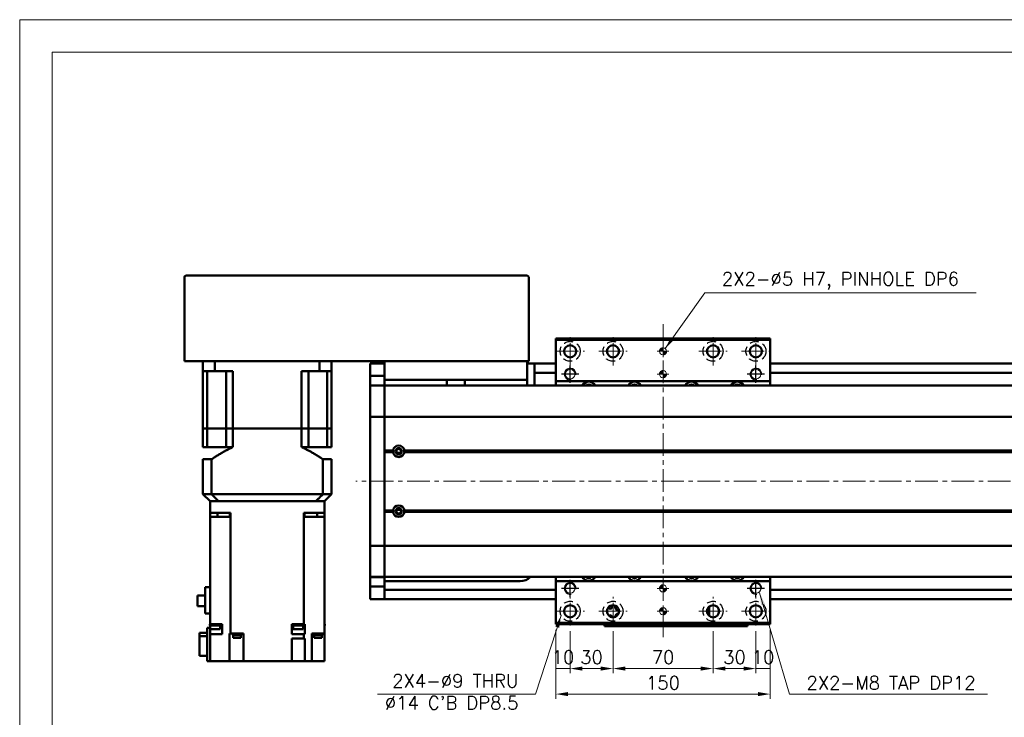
# Model space of a CAD drawing. Header units: millimetres. Extents: x 46891 to 50463, y 6223 to 9884.
# Tile 3 of 5: x 48547 to 49236, y 9396 to 9884. Entities that reach past the tile are written whole.
import ezdxf

# ---------------------------------------------------------------- set-up
doc = ezdxf.new("R2010")
doc.units = ezdxf.units.MM
doc.header["$LTSCALE"] = 0.5
doc.linetypes.add('CENTER', pattern=[50.8, 31.75, -6.35, 6.35, -6.35])
doc.linetypes.add('HIDDENX2', pattern=[19.05, 12.7, -6.35])
doc.layers.get('0').update_dxf_attribs({"lineweight": 20})
doc.layers.add('1', color=1, linetype='CENTER', lineweight=13)
doc.layers.add('외형선(ISO)', color=7, linetype='Continuous', lineweight=50)
for name, color, linetype in [('2', 2, 'HIDDENX2'), ('C', 1, 'CENTER'), ('DIM', 4, 'Continuous')]:
    doc.layers.add(name, color=color, linetype=linetype)
doc.styles.add('DSR TEXT', font='romans.shx', dxfattribs={"bigfont": 'whgtxt.shx'})
doc.styles.get("Standard").update_dxf_attribs({"font": 'romans.shx', "bigfont": 'whgtxt.shx'})
doc.dimstyles.new('DSR', dxfattribs={"dimscale": 2, "dimtxt": 3, "dimasz": 3, "dimexe": 0.5, "dimexo": 0.5, "dimgap": 0.5, "dimtad": 1, "dimdsep": 46, "dimtxsty": 'Standard', "dimcen": 2.5, "dimclrd": 4, "dimclre": 4, "dimclrt": 2, "dimadec": 0, "dimazin": 2, "dimtfac": 1, "dimtmove": 0, "dimatfit": 3, "dimfxl": 0, "dimlwd": -1, "dimlwe": -1, "dimarcsym": 0})

# ---------------------------------------------------------------- blocks, each defined once
blk = doc.blocks.new('A$C1C1952E1')
at = {"color": 1}
blk.add_lwpolyline([(0, 0), (420, 0), (420, 297), (0, 297)], close=True, dxfattribs=at)
at = {"color": 3}
blk.add_lwpolyline([(5, 5), (415, 5), (415, 292), (5, 292)], close=True, dxfattribs=at)
blk = doc.blocks.new('A$C33E56CC6')
h = blk.add_hatch()
h.set_pattern_fill('ANSI31', color=256, style=0)
h.set_pattern_definition([(45, (-7065.45672, -6508.5399), (-0.0883883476, 0.0883883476), [])])
h.paths.add_polyline_path([(4, 6.5, 0.414214), (1.5, 4), (4, 4)])
h.paths.add_polyline_path([(6.5, 4), (4, 4), (4, 1.5, 0.414214)])
blk.add_circle((4, 4), 2.5)
at = {"layer": '1'}
for p, q in [((4, 0), (4, 8)), ((0, 4), (8, 4))]:
    blk.add_line(p, q, dxfattribs=at)
blk = doc.blocks.new('tap8')
blk.add_circle((0, 0), 3.4)
at = {"layer": 'C', "color": 1, "linetype": 'CENTER'}
for p, q in [((-6.05, 0), (6.05, 0)), ((0, -6.05), (0, 6.05))]:
    blk.add_line(p, q, dxfattribs=at)
at = {"layer": 'DIM', "color": 3}
blk.add_arc((0, 0), 4, 263.84551, 189.43144, dxfattribs=at)
blk = doc.blocks.new('*D134')
at = {"color": 1, "linetype": 'ByBlock'}
for p, q in [((48921.92, 9457.08), (48921.92, 9426.62)), ((48931.92, 9456.08), (48931.92, 9426.62)), ((48931.92, 9429.92), (48921.92, 9429.92))]:
    blk.add_line(p, q, dxfattribs=at)
at = {"layer": 'Defpoints', "color": 0}
for p in [(48921.92, 9461.04), (48931.92, 9460.04), (48921.92, 9429.92)]:
    blk.add_point(p, dxfattribs=at)
at = {"color": 3, "insert": (48926.92, 9437.84), "char_height": 9.24, "attachment_point": 5, "style": 'DSR TEXT'}
blk.add_mtext('10', dxfattribs=at)
blk = doc.blocks.new('*D135')
at = {"color": 1, "linetype": 'ByBlock'}
for p, q in [((48931.92, 9456.08), (48931.92, 9426.62)), ((48961.92, 9456.08), (48961.92, 9426.62)), ((48940.5, 9429.92), (48953.34, 9429.92))]:
    blk.add_line(p, q, dxfattribs=at)
at = {"color": 1}
for points in [[(48940.5, 9431.35), (48940.5, 9428.49), (48931.92, 9429.92)], [(48953.34, 9431.35), (48953.34, 9428.49), (48961.92, 9429.92)]]:
    blk.add_solid(points, dxfattribs=at)
at = {"layer": 'Defpoints', "color": 0}
for p in [(48931.92, 9460.04), (48961.92, 9460.04), (48961.92, 9429.92)]:
    blk.add_point(p, dxfattribs=at)
at = {"color": 3, "insert": (48946.92, 9437.84), "char_height": 9.24, "attachment_point": 5, "style": 'DSR TEXT'}
blk.add_mtext('30', dxfattribs=at)
blk = doc.blocks.new('*D136')
at = {"color": 1, "linetype": 'ByBlock'}
for p, q in [((48961.92, 9456.08), (48961.92, 9426.62)), ((49031.92, 9456.08), (49031.92, 9426.62)), ((48970.5, 9429.92), (49023.34, 9429.92))]:
    blk.add_line(p, q, dxfattribs=at)
at = {"color": 1}
for points in [[(48970.5, 9431.35), (48970.5, 9428.49), (48961.92, 9429.92)], [(49023.34, 9431.35), (49023.34, 9428.49), (49031.92, 9429.92)]]:
    blk.add_solid(points, dxfattribs=at)
at = {"layer": 'Defpoints', "color": 0}
for p in [(48961.92, 9460.04), (49031.92, 9460.04), (49031.92, 9429.92)]:
    blk.add_point(p, dxfattribs=at)
at = {"color": 3, "insert": (48996.92, 9437.84), "char_height": 9.24, "attachment_point": 5, "style": 'DSR TEXT'}
blk.add_mtext('70', dxfattribs=at)
blk = doc.blocks.new('*D137')
at = {"color": 1, "linetype": 'ByBlock'}
for p, q in [((49031.92, 9456.08), (49031.92, 9426.62)), ((49061.92, 9456.08), (49061.92, 9426.62)), ((49040.5, 9429.92), (49053.34, 9429.92))]:
    blk.add_line(p, q, dxfattribs=at)
at = {"color": 1}
for points in [[(49040.5, 9431.35), (49040.5, 9428.49), (49031.92, 9429.92)], [(49053.34, 9431.35), (49053.34, 9428.49), (49061.92, 9429.92)]]:
    blk.add_solid(points, dxfattribs=at)
at = {"layer": 'Defpoints', "color": 0}
for p in [(49031.92, 9460.04), (49061.92, 9460.04), (49061.92, 9429.92)]:
    blk.add_point(p, dxfattribs=at)
at = {"color": 3, "insert": (49046.92, 9437.84), "char_height": 9.24, "attachment_point": 5, "style": 'DSR TEXT'}
blk.add_mtext('30', dxfattribs=at)
blk = doc.blocks.new('*D138')
at = {"color": 1, "linetype": 'ByBlock'}
for p, q in [((49061.92, 9456.08), (49061.92, 9426.62)), ((49071.92, 9457.08), (49071.92, 9426.62)), ((49061.92, 9429.92), (49071.92, 9429.92))]:
    blk.add_line(p, q, dxfattribs=at)
at = {"layer": 'Defpoints', "color": 0}
for p in [(49061.92, 9460.04), (49071.92, 9461.04), (49071.92, 9429.92)]:
    blk.add_point(p, dxfattribs=at)
at = {"color": 3, "insert": (49066.92, 9437.84), "char_height": 9.24, "attachment_point": 5, "style": 'DSR TEXT'}
blk.add_mtext('10', dxfattribs=at)
blk = doc.blocks.new('*D139')
at = {"color": 1, "linetype": 'ByBlock'}
for p, q in [((48921.92, 9457.08), (48921.92, 9408.75)), ((49071.92, 9457.08), (49071.92, 9408.75)), ((49063.34, 9412.05), (48930.5, 9412.05))]:
    blk.add_line(p, q, dxfattribs=at)
at = {"color": 1}
for points in [[(48930.5, 9413.49), (48930.5, 9410.62), (48921.92, 9412.05)], [(49063.34, 9413.49), (49063.34, 9410.62), (49071.92, 9412.05)]]:
    blk.add_solid(points, dxfattribs=at)
at = {"layer": 'Defpoints', "color": 0}
for p in [(48921.92, 9461.04), (49071.92, 9461.04), (48921.92, 9412.05)]:
    blk.add_point(p, dxfattribs=at)
at = {"color": 3, "insert": (48996.92, 9419.97), "char_height": 9.24, "attachment_point": 5, "style": 'DSR TEXT'}
blk.add_mtext('150', dxfattribs=at)

msp = doc.modelspace()

# ---------------------------------------------------------------- linework, layer by layer
at = {"layer": '1'}
for p, q in [((48996.91565, 9671.04223), (48996.91565, 9451.04223)), ((48931.91565, 9642.04223), (48931.91565, 9662.04223)), ((48961.91565, 9642.04223), (48961.91565, 9662.04223)), ((49031.91565, 9642.04223), (49031.91565, 9662.04223)), ((49061.91565, 9642.04223), (49061.91565, 9662.04223)), ((48921.91565, 9652.04223), (48941.91565, 9652.04223)), ((48951.91565, 9652.04223), (48971.91565, 9652.04223)), ((49021.91565, 9652.04223), (49041.91565, 9652.04223)), ((49051.91565, 9652.04223), (49071.91565, 9652.04223)), ((49671.91565, 9561.04223), (48781.91565, 9561.04223)), ((48931.91565, 9460.04223), (48931.91565, 9480.04223)), ((48961.91565, 9460.04223), (48961.91565, 9480.04223)), ((49031.91565, 9460.04223), (49031.91565, 9480.04223)), ((49061.91565, 9460.04223), (49061.91565, 9480.04223)), ((48921.91565, 9470.04223), (48941.91565, 9470.04223)), ((48951.91565, 9470.04223), (48971.91565, 9470.04223)), ((49021.91565, 9470.04223), (49041.91565, 9470.04223)), ((49051.91565, 9470.04223), (49071.91565, 9470.04223))]:
    msp.add_line(p, q, dxfattribs=at)
at = {"layer": '2'}
for centre in [(48931.91565, 9652.04223), (48961.91565, 9652.04223), (49031.91565, 9652.04223), (49061.91565, 9652.04223), (48931.91565, 9470.04223), (48961.91565, 9470.04223), (49031.91565, 9470.04223), (49061.91565, 9470.04223)]:
    msp.add_circle(centre, 7, dxfattribs=at)
at = {"layer": '외형선(ISO)'}
for p, q in [((48661.91565, 9704.04223), (48661.91565, 9645.04223)), ((48901.91565, 9705.04223), (48662.91565, 9705.04223)), ((48902.91565, 9645.04223), (48902.91565, 9704.04223)), ((48921.91565, 9660.04223), (48921.91565, 9661.04223)), ((48921.91565, 9661.04223), (49071.91565, 9661.04223)), ((49071.91565, 9661.04223), (49071.91565, 9660.04223)), ((48921.91565, 9660.04223), (49071.91565, 9660.04223)), ((48921.91565, 9631.04223), (48921.91565, 9660.04223)), ((49071.91565, 9660.04223), (49071.91565, 9631.04223)), ((48662.91565, 9645.04223), (48661.91565, 9645.04223)), ((48901.91565, 9645.04223), (48662.91565, 9645.04223)), ((48674.91565, 9645.04223), (48674.91565, 9638.04223)), ((48683.3233, 9645.04223), (48683.3233, 9638.04223)), ((48756.508, 9645.04223), (48756.508, 9638.04223)), ((48764.91565, 9645.04223), (48764.91565, 9638.04223)), ((48791.91565, 9643.54223), (48791.91565, 9640.54223)), ((48801.91565, 9643.54223), (48791.91565, 9643.54223)), ((48791.91565, 9637.60262), (48791.91565, 9640.54223)), ((48801.91565, 9645.04223), (48801.91565, 9632.04223)), ((48901.91565, 9632.04223), (48901.91565, 9645.04223)), ((48902.91565, 9645.04223), (48901.91565, 9645.04223)), ((48901.91565, 9643.54223), (48906.91565, 9643.54223)), ((48906.91565, 9640.54223), (48906.91565, 9643.54223)), ((48906.91565, 9643.54223), (48921.91565, 9643.54223)), ((48906.91565, 9640.54223), (48906.91565, 9638.04223)), ((49071.91565, 9643.54223), (49651.91565, 9643.54223)), ((48674.91565, 9638.04223), (48683.3233, 9638.04223)), ((48674.91565, 9598.04223), (48674.91565, 9638.04223)), ((48677.86343, 9638.04223), (48677.86343, 9598.04223)), ((48695.91565, 9638.04223), (48683.3233, 9638.04223)), ((48691.06065, 9638.04223), (48691.06065, 9598.04223)), ((48695.91565, 9598.04223), (48695.91565, 9638.04223)), ((48756.508, 9638.04223), (48743.91565, 9638.04223)), ((48743.91565, 9598.04223), (48743.91565, 9638.04223)), ((48748.77065, 9638.04223), (48748.77065, 9598.04223)), ((48756.508, 9638.04223), (48764.91565, 9638.04223)), ((48761.96787, 9638.04223), (48761.96787, 9598.04223)), ((48764.91565, 9598.04223), (48764.91565, 9638.04223)), ((48791.91565, 9634.80259), (48791.91565, 9637.60262)), ((48791.91565, 9628.10888), (48791.91565, 9634.80259)), ((48801.91565, 9634.80259), (48791.91565, 9634.80259)), ((48906.91565, 9637.04223), (48906.91565, 9638.04223)), ((48906.91565, 9637.04223), (48906.91565, 9633.04223)), ((48906.91565, 9637.04223), (48921.91565, 9637.04223)), ((49071.91565, 9637.04223), (49651.91565, 9637.04223)), ((48791.91565, 9628.04223), (48791.91565, 9628.10888)), ((48801.91565, 9628.10888), (48791.91565, 9628.10888)), ((48791.91565, 9628.04223), (48791.91565, 9625.34587)), ((48801.91565, 9628.04223), (48791.91565, 9628.04223)), ((48801.91565, 9629.02136), (48801.91565, 9632.04223)), ((48801.91565, 9632.04223), (48901.91565, 9632.04223)), ((48801.91565, 9629.02136), (48801.91565, 9628.10888)), ((48801.91565, 9628.10888), (48801.91565, 9628.04223)), ((48801.91565, 9625.34587), (48801.91565, 9628.04223)), ((49651.91565, 9628.04223), (48801.91565, 9628.04223)), ((48801.91565, 9628.04223), (48801.91565, 9625.34587)), ((48845.51253, 9632.04223), (48845.51253, 9628.04223)), ((48858.31877, 9628.04223), (48858.31877, 9632.04223)), ((48901.91565, 9632.04223), (48901.91565, 9628.04223)), ((48906.91565, 9633.04223), (48906.91565, 9628.04223)), ((48921.91565, 9628.04223), (48921.91565, 9631.04223)), ((48921.91565, 9631.04223), (49071.91565, 9631.04223)), ((49071.91565, 9631.04223), (49071.91565, 9628.04223)), ((48791.91565, 9625.34587), (48791.91565, 9606.73775)), ((48801.91565, 9606.73775), (48801.91565, 9625.34587)), ((48801.91565, 9625.34587), (48801.91565, 9606.73775)), ((48791.91565, 9606.26963), (48791.91565, 9606.73775)), ((48791.91565, 9606.26963), (48791.91565, 9604.26963)), ((48801.91565, 9606.26963), (48791.91565, 9606.26963)), ((48801.91565, 9606.73775), (48801.91565, 9606.26963)), ((48801.91565, 9606.26963), (48801.91565, 9606.73775)), ((48801.91565, 9604.26963), (48801.91565, 9606.26963)), ((49651.91565, 9606.26963), (48801.91565, 9606.26963)), ((48801.91565, 9606.26963), (48801.91565, 9604.26963)), ((48791.91565, 9517.81482), (48791.91565, 9604.26963)), ((48801.91565, 9604.26963), (48801.91565, 9517.81482)), ((48801.91565, 9582.54223), (48801.91565, 9604.26963)), ((48677.86343, 9598.04223), (48674.91565, 9598.04223)), ((48674.91565, 9598.04223), (48677.86343, 9598.04223)), ((48674.91565, 9598.04223), (48674.91565, 9585.04223)), ((48684.56065, 9598.04223), (48677.86343, 9598.04223)), ((48684.56065, 9598.04223), (48677.86343, 9598.04223)), ((48677.86343, 9598.04223), (48677.86343, 9585.04223)), ((48691.06065, 9598.04223), (48684.56065, 9598.04223)), ((48691.06065, 9598.04223), (48684.56065, 9598.04223)), ((48695.91565, 9598.04223), (48691.06065, 9598.04223)), ((48691.06065, 9598.04223), (48695.91565, 9598.04223)), ((48691.06065, 9598.04223), (48691.06065, 9585.04223)), ((48743.91565, 9598.04223), (48695.91565, 9598.04223)), ((48743.91565, 9598.04223), (48695.91565, 9598.04223)), ((48695.91565, 9598.04223), (48695.91565, 9585.04223)), ((48748.77065, 9598.04223), (48743.91565, 9598.04223)), ((48743.91565, 9598.04223), (48748.77065, 9598.04223)), ((48743.91565, 9598.04223), (48743.91565, 9585.04223)), ((48755.27065, 9598.04223), (48748.77065, 9598.04223)), ((48755.27065, 9598.04223), (48748.77065, 9598.04223)), ((48748.77065, 9598.04223), (48748.77065, 9585.04223)), ((48761.96787, 9598.04223), (48755.27065, 9598.04223)), ((48761.96787, 9598.04223), (48755.27065, 9598.04223)), ((48764.91565, 9598.04223), (48761.96787, 9598.04223)), ((48761.96787, 9598.04223), (48764.91565, 9598.04223)), ((48761.96787, 9598.04223), (48761.96787, 9585.04223)), ((48764.91565, 9598.04223), (48764.91565, 9585.04223)), ((48674.91565, 9585.04223), (48677.86343, 9585.04223)), ((48691.06065, 9585.04223), (48677.86343, 9585.04223)), ((48691.06065, 9585.04223), (48695.91565, 9585.04223)), ((48743.91565, 9585.04223), (48748.77065, 9585.04223)), ((48748.77065, 9585.04223), (48761.96787, 9585.04223)), ((48761.96787, 9585.04223), (48764.91565, 9585.04223)), ((48807.94702, 9582.54223), (48801.91565, 9582.54223)), ((48808.41565, 9582.04223), (48801.91565, 9582.04223)), ((48807.94702, 9581.54223), (48801.91565, 9581.54223)), ((48801.91565, 9540.54223), (48801.91565, 9581.54223)), ((48810.63986, 9581.04223), (48813.19144, 9581.04223)), ((49638.41565, 9582.04223), (48815.41565, 9582.04223)), ((49637.94702, 9582.54223), (48815.88428, 9582.54223)), ((49637.94702, 9581.54223), (48815.88428, 9581.54223)), ((48674.91565, 9576.49223), (48680.91305, 9576.49223)), ((48674.91565, 9576.49223), (48674.91565, 9552.04223)), ((48680.91305, 9576.49223), (48680.91305, 9552.04223)), ((48758.91825, 9576.49223), (48764.91565, 9576.49223)), ((48758.91825, 9576.49223), (48758.91825, 9552.04223)), ((48764.91565, 9576.49223), (48764.91565, 9552.04223)), ((48680.91305, 9552.04223), (48674.91565, 9552.04223)), ((48679.91565, 9547.04223), (48674.91565, 9552.04223)), ((48758.91825, 9552.04223), (48680.91305, 9552.04223)), ((48764.91565, 9552.04223), (48758.91825, 9552.04223)), ((48764.91565, 9552.04223), (48759.91565, 9547.04223)), ((48679.91565, 9539.04223), (48679.91565, 9547.04223)), ((48679.91565, 9547.04223), (48680.00374, 9547.04223)), ((48680.00374, 9547.04223), (48685.80862, 9547.04223)), ((48685.80862, 9547.04223), (48685.91197, 9547.04223)), ((48685.91197, 9547.04223), (48753.91933, 9547.04223)), ((48686.91565, 9547.04223), (48752.91565, 9547.04223)), ((48754.02268, 9547.04223), (48753.91933, 9547.04223)), ((48754.02268, 9547.04223), (48759.82756, 9547.04223)), ((48759.91565, 9547.04223), (48759.82756, 9547.04223)), ((48759.91565, 9547.04223), (48759.91565, 9539.04223)), ((48679.91565, 9539.04223), (48679.91565, 9536.04223)), ((48686.91565, 9539.04223), (48679.91565, 9539.04223)), ((48685.05137, 9536.04223), (48685.05137, 9539.04223)), ((48694.25808, 9539.04223), (48686.91565, 9539.04223)), ((48693.83877, 9539.04223), (48693.83877, 9536.04223)), ((48694.25808, 9539.04223), (48694.25808, 9536.04223)), ((48745.57322, 9539.04223), (48745.57322, 9536.04223)), ((48752.91565, 9539.04223), (48745.57322, 9539.04223)), ((48745.99253, 9539.04223), (48745.99253, 9536.04223)), ((48759.91565, 9539.04223), (48752.91565, 9539.04223)), ((48754.77993, 9539.04223), (48754.77993, 9536.04223)), ((48759.91565, 9539.04223), (48759.91565, 9536.04223)), ((48807.94702, 9540.54223), (48801.91565, 9540.54223)), ((48808.41565, 9540.04223), (48801.91565, 9540.04223)), ((48807.94702, 9539.54223), (48801.91565, 9539.54223)), ((48801.91565, 9517.81482), (48801.91565, 9539.54223)), ((48810.63986, 9541.04223), (48813.19144, 9541.04223)), ((49638.41565, 9540.04223), (48815.41565, 9540.04223)), ((49637.94702, 9540.54223), (48815.88428, 9540.54223)), ((49637.94702, 9539.54223), (48815.88428, 9539.54223)), ((48679.91565, 9536.04223), (48688.4718, 9536.04223)), ((48679.91565, 9461.04223), (48679.91565, 9536.04223)), ((48693.58298, 9536.04223), (48688.4718, 9536.04223)), ((48693.58298, 9536.04223), (48694.24946, 9536.04223)), ((48694.24946, 9536.04223), (48694.25808, 9536.04223)), ((48694.24946, 9536.04223), (48694.24946, 9454.54223)), ((48745.57322, 9536.04223), (48745.58184, 9536.04223)), ((48745.58184, 9536.04223), (48746.24832, 9536.04223)), ((48745.58184, 9461.04223), (48745.58184, 9536.04223)), ((48751.3595, 9536.04223), (48746.24832, 9536.04223)), ((48751.3595, 9536.04223), (48759.91565, 9536.04223)), ((48759.91565, 9536.04223), (48759.91565, 9454.54223)), ((48791.91565, 9517.81482), (48791.91565, 9515.81482)), ((48801.91565, 9515.81482), (48801.91565, 9517.81482)), ((48801.91565, 9517.81482), (48801.91565, 9515.81482)), ((48791.91565, 9515.3467), (48791.91565, 9515.81482)), ((48801.91565, 9515.81482), (48791.91565, 9515.81482)), ((48791.91565, 9515.3467), (48791.91565, 9496.73858)), ((48801.91565, 9515.81482), (48801.91565, 9515.3467)), ((49651.91565, 9515.81482), (48801.91565, 9515.81482)), ((48801.91565, 9515.3467), (48801.91565, 9515.81482)), ((48801.91565, 9496.73858), (48801.91565, 9515.3467)), ((48801.91565, 9515.3467), (48801.91565, 9496.73858)), ((48791.91565, 9496.73858), (48791.91565, 9494.04223)), ((48801.91565, 9494.04223), (48801.91565, 9496.73858)), ((48801.91565, 9496.73858), (48801.91565, 9494.04223)), ((48791.91565, 9493.97557), (48791.91565, 9494.04223)), ((48801.91565, 9494.04223), (48791.91565, 9494.04223)), ((48791.91565, 9487.28187), (48791.91565, 9493.97557)), ((48801.91565, 9493.97557), (48791.91565, 9493.97557)), ((48801.91565, 9494.04223), (48801.91565, 9493.97557)), ((49651.91565, 9494.04223), (48801.91565, 9494.04223)), ((48801.91565, 9493.97557), (48801.91565, 9487.28187)), ((48896.91565, 9491.04223), (48801.91565, 9491.04223)), ((48921.91565, 9491.04223), (48921.91565, 9494.04223)), ((48921.91565, 9462.04223), (48921.91565, 9491.04223)), ((49071.91565, 9491.04223), (48921.91565, 9491.04223)), ((49071.91565, 9494.04223), (49071.91565, 9491.04223)), ((49071.91565, 9491.04223), (49071.91565, 9462.04223)), ((48679.91565, 9486.94223), (48676.51565, 9486.94223)), ((48676.51565, 9486.94223), (48676.51565, 9468.39223)), ((48791.91565, 9484.48183), (48791.91565, 9487.28187)), ((48801.91565, 9487.28187), (48791.91565, 9487.28187)), ((48791.91565, 9481.54223), (48791.91565, 9484.48183)), ((48801.91565, 9487.28187), (48801.91565, 9484.48183)), ((48801.91565, 9485.04223), (48921.91565, 9485.04223)), ((48801.91565, 9484.48183), (48801.91565, 9481.54223)), ((48801.91565, 9481.54223), (48801.91565, 9484.04223)), ((49071.91565, 9485.04223), (49651.91565, 9485.04223)), ((48671.11565, 9481.16723), (48676.51565, 9481.16723)), ((48671.11565, 9481.16723), (48671.11565, 9473.71723)), ((48791.91565, 9481.54223), (48791.91565, 9478.54223)), ((48801.91565, 9478.54223), (48791.91565, 9478.54223)), ((48801.91565, 9481.54223), (48801.91565, 9478.54223)), ((48801.91565, 9478.54223), (48801.91565, 9481.54223)), ((48801.91565, 9478.54223), (48921.91565, 9478.54223)), ((49071.91565, 9478.54223), (49651.91565, 9478.54223)), ((48676.51565, 9473.71723), (48671.11565, 9473.71723)), ((48679.91565, 9468.39223), (48676.51565, 9468.39223)), ((49027.81565, 9471.16138), (49027.81565, 9468.92307)), ((49029.11565, 9472.34224), (49028.3418, 9472.34224)), ((49029.11565, 9472.34224), (49029.11565, 9473.23949)), ((49029.11565, 9466.84496), (49029.11565, 9472.34224)), ((48921.91565, 9461.04223), (48921.91565, 9462.04223)), ((49071.91565, 9462.04223), (48921.91565, 9462.04223)), ((49071.91565, 9462.04223), (49071.91565, 9461.04223)), ((48672.41565, 9454.94781), (48677.91565, 9454.94781)), ((48672.41565, 9454.94781), (48672.41565, 9452.63229)), ((48679.91565, 9458.54223), (48677.91565, 9458.54223)), ((48677.91565, 9458.54223), (48677.91565, 9435.04223)), ((48679.69575, 9461.04223), (48679.91565, 9461.04223)), ((48679.69575, 9461.04223), (48679.69575, 9460.04223)), ((48687.29575, 9460.04223), (48679.69575, 9460.04223)), ((48688.35471, 9461.04223), (48679.91565, 9461.04223)), ((48679.91565, 9459.04223), (48679.91565, 9460.04223)), ((48679.91565, 9458.54223), (48679.91565, 9459.04223)), ((48679.91565, 9459.04223), (48679.99575, 9459.04223)), ((48679.91565, 9458.54223), (48679.91565, 9454.04223)), ((48679.99575, 9460.04223), (48679.99575, 9457.44223)), ((48686.99575, 9457.44223), (48679.99575, 9457.44223)), ((48686.99575, 9460.04223), (48686.99575, 9457.44223)), ((48688.31565, 9459.04223), (48686.99575, 9459.04223)), ((48687.29575, 9461.04223), (48687.29575, 9460.04223)), ((48688.31565, 9459.04223), (48688.35471, 9459.04223)), ((48688.31565, 9459.04223), (48688.31565, 9454.04223)), ((48688.35471, 9459.04223), (48688.35471, 9461.04223)), ((48693.54854, 9454.54223), (48693.54854, 9435.04223)), ((48693.54854, 9454.54223), (48693.58298, 9454.54223)), ((48694.24946, 9454.54223), (48693.58298, 9454.54223)), ((48694.24946, 9454.54223), (48703.21565, 9454.54223)), ((48695.71708, 9454.04223), (48695.71708, 9454.54223)), ((48701.71708, 9454.04223), (48701.71708, 9454.54223)), ((48703.21565, 9454.54223), (48703.21565, 9435.04223)), ((48737.11422, 9459.04223), (48737.11422, 9461.04223)), ((48740.35234, 9461.04223), (48737.11422, 9461.04223)), ((48737.11422, 9459.04223), (48737.11565, 9459.04223)), ((48737.11565, 9459.04223), (48737.11565, 9454.04223)), ((48738.12627, 9459.04223), (48737.11565, 9459.04223)), ((48737.82627, 9461.04223), (48737.82627, 9460.04223)), ((48745.42627, 9460.04223), (48737.82627, 9460.04223)), ((48738.12627, 9460.04223), (48738.12627, 9457.44223)), ((48745.12627, 9457.44223), (48738.12627, 9457.44223)), ((48740.35234, 9461.04223), (48742.90019, 9461.04223)), ((48745.58184, 9461.04223), (48742.90019, 9461.04223)), ((48745.12627, 9460.04223), (48745.12627, 9457.44223)), ((48745.12627, 9459.04223), (48746.23759, 9459.04223)), ((48745.42627, 9461.04223), (48745.42627, 9460.04223)), ((48746.24028, 9461.04223), (48745.58184, 9461.04223)), ((48746.23759, 9459.04223), (48746.24028, 9459.04223)), ((48746.23759, 9459.04223), (48746.23759, 9454.04223)), ((48746.24028, 9459.04223), (48746.24028, 9461.04223)), ((48751.01565, 9454.54223), (48751.01565, 9435.04223)), ((48751.01565, 9454.54223), (48751.3595, 9454.54223)), ((48759.91565, 9454.54223), (48751.3595, 9454.54223)), ((48752.47659, 9454.04223), (48752.47659, 9454.54223)), ((48758.47659, 9454.04223), (48758.47659, 9454.54223)), ((48759.91565, 9461.04223), (48760.13555, 9461.04223)), ((48760.13555, 9460.04223), (48759.91565, 9460.04223)), ((48759.91565, 9454.54223), (48759.91565, 9435.04223)), ((48760.13555, 9461.04223), (48760.13555, 9460.04223)), ((48921.91565, 9461.04223), (49071.91565, 9461.04223)), ((48955.91565, 9461.04223), (48955.91565, 9459.54227)), ((48955.91565, 9459.54225), (48955.91565, 9459.54227)), ((48955.91565, 9459.54225), (49005.91565, 9459.54225)), ((48958.91565, 9459.54227), (49002.91565, 9459.54227)), ((49005.91565, 9461.04223), (49005.91565, 9459.54227)), ((49005.91565, 9459.54227), (49005.91565, 9461.04223)), ((49005.91565, 9459.54225), (49005.91565, 9459.54227)), ((49005.91565, 9459.54225), (49055.91565, 9459.54225)), ((49008.91565, 9459.54227), (49052.91565, 9459.54227)), ((49055.91565, 9459.54227), (49055.91565, 9461.04223)), ((48672.41565, 9452.63229), (48677.91565, 9452.63229)), ((48672.41565, 9452.63229), (48672.41565, 9438.73664)), ((48679.91565, 9454.04223), (48688.31565, 9454.04223)), ((48679.91565, 9435.04223), (48679.91565, 9454.04223)), ((48701.71708, 9454.04223), (48695.71708, 9454.04223)), ((48695.76708, 9453.34223), (48695.76708, 9454.04223)), ((48701.66708, 9453.34223), (48695.76708, 9453.34223)), ((48695.96708, 9451.34223), (48695.96708, 9453.34223)), ((48701.46708, 9451.34223), (48695.96708, 9451.34223)), ((48701.46708, 9451.34223), (48701.46708, 9453.34223)), ((48701.66708, 9453.34223), (48701.66708, 9454.04223)), ((48737.11565, 9454.04223), (48745.58184, 9454.04223)), ((48737.11565, 9435.04223), (48737.11565, 9451.04223)), ((48737.11565, 9451.04223), (48745.58184, 9451.04223)), ((48745.58184, 9454.04223), (48745.58184, 9451.04223)), ((48745.58184, 9454.04223), (48746.23759, 9454.04223)), ((48746.23759, 9451.04223), (48745.58184, 9451.04223)), ((48746.23759, 9451.04223), (48746.23759, 9435.04223)), ((48758.47659, 9454.04223), (48752.47659, 9454.04223)), ((48752.52659, 9453.34223), (48752.52659, 9454.04223)), ((48758.42659, 9453.34223), (48752.52659, 9453.34223)), ((48752.72659, 9451.34223), (48752.72659, 9453.34223)), ((48758.22659, 9451.34223), (48752.72659, 9451.34223)), ((48758.22659, 9451.34223), (48758.22659, 9453.34223)), ((48758.42659, 9453.34223), (48758.42659, 9454.04223)), ((48677.91565, 9438.73664), (48672.41565, 9438.73664)), ((48677.91565, 9435.04223), (48679.91565, 9435.04223)), ((48688.4718, 9435.04223), (48679.91565, 9435.04223)), ((48688.4718, 9435.04223), (48693.54854, 9435.04223)), ((48698.71565, 9435.04223), (48693.54854, 9435.04223)), ((48698.71565, 9435.04223), (48703.21565, 9435.04223)), ((48737.11565, 9435.04223), (48703.21565, 9435.04223)), ((48737.11565, 9435.04223), (48741.11565, 9435.04223)), ((48746.23759, 9435.04223), (48741.11565, 9435.04223)), ((48746.24832, 9435.04223), (48746.23759, 9435.04223)), ((48746.24832, 9435.04223), (48751.01565, 9435.04223)), ((48751.01565, 9435.04223), (48755.51565, 9435.04223)), ((48759.91565, 9435.04223), (48755.51565, 9435.04223))]:
    msp.add_line(p, q, dxfattribs=at)
for centre, radius in [((48931.91565, 9652.04223), 4.25), ((48961.91565, 9652.04223), 4.25), ((49031.91565, 9652.04223), 4.25), ((49061.91565, 9652.04223), 4.25), ((48811.91565, 9582.04223), 2.25), ((48811.91565, 9582.04223), 1.621), ((48811.91565, 9540.04223), 2.25), ((48811.91565, 9540.04223), 1.621), ((48931.91565, 9470.04223), 4.25), ((48961.91565, 9470.04223), 4.25), ((49031.91565, 9470.04223), 4.25), ((49061.91565, 9470.04223), 4.25)]:
    msp.add_circle(centre, radius, dxfattribs=at)
for centre, radius, start, end in [((48662.91565, 9704.04223), 1, 90, 180), ((48901.91565, 9704.04223), 1, 0, 90), ((48944.91565, 9626.04223), 4.75, 24.90105547, 155.09894453), ((48944.91565, 9626.04223), 2.75, 46.65822603, 133.34177397), ((48976.91565, 9626.04223), 4.75, 24.90105547, 155.09894453), ((48976.91565, 9626.04223), 2.75, 46.65822603, 133.34177397), ((49016.91565, 9626.04223), 4.75, 24.90105547, 155.09894453), ((49016.91565, 9626.04223), 2.75, 46.65822603, 133.34177397), ((49048.91565, 9626.04223), 4.75, 24.90105547, 155.09894453), ((49048.91565, 9626.04223), 2.75, 46.65822603, 133.34177397), ((48811.91565, 9582.04223), 4, 7.18075578, 172.81924422), ((48811.91565, 9582.04223), 4, 187.18075578, 352.81924422), ((48811.91565, 9540.04223), 4, 7.18075578, 172.81924422), ((48811.91565, 9540.04223), 4, 187.18075589, 352.81924411), ((48896.91565, 9501.04223), 10, 270, 315.57299586), ((48944.91565, 9496.04223), 4.75, 204.90106926, 335.09893074), ((48944.91565, 9496.04223), 2.75, 226.65825749, 313.34174251), ((48976.91565, 9496.04223), 4.75, 204.90106926, 335.09893074), ((48976.91565, 9496.04223), 2.75, 226.65825749, 313.34174251), ((49016.91565, 9496.04223), 4.75, 204.90106926, 335.09893074), ((49016.91565, 9496.04223), 2.75, 226.65825749, 313.34174251), ((49048.91565, 9496.04223), 4.75, 204.90106926, 335.09893074), ((49048.91565, 9496.04223), 2.75, 226.65825749, 313.34174251), ((48959.91565, 9473.04223), 1.2295, 190.08094519, 57.29912189), ((48965.91565, 9473.04223), 2.5, 158.70667395, 275.03319204), ((48965.91565, 9466.04223), 2.5, 90.53966428, 179.46039096), ((48959.91565, 9466.04223), 1.2295, 351.71392436, 135.1559291)]:
    msp.add_arc(centre, radius, start, end, dxfattribs=at)
for centre, major_axis, start_param, end_param in [((48958.91565, 9459.54227), (-3, 0), 4.71224625, 6.28289987), ((49002.91565, 9459.54227), (3, 0), 6.283042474, 7.853981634), ((49008.91565, 9459.54227), (-3, 0), 4.712388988, 6.283185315), ((49052.91565, 9459.54227), (3, 0), 0, 1.570796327)]:
    msp.add_ellipse(centre, major_axis=major_axis, ratio=0.00001, start_param=start_param, end_param=end_param, dxfattribs=at)
for points, weights in [([(48695.91565, 9585.04223), (48688.99451, 9581.78522), (48680.91305, 9576.49223)], [1.35416666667, 1.30973118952, 1.24342419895]), ([(48758.91825, 9576.49223), (48750.83679, 9581.78522), (48743.91565, 9585.04223)], [1.24342419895, 1.30973118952, 1.35416666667])]:
    msp.add_rational_spline(points, weights, degree=2, dxfattribs=at)
for points, degree in [([(48808.41565, 9582.04223), (48808.18134, 9582.27654), (48807.94702, 9582.54223)], 2), ([(48807.94702, 9581.54223), (48808.18134, 9581.80791), (48808.41565, 9582.04223)], 2), ([(48815.88428, 9582.54223), (48815.64996, 9582.27654), (48815.41565, 9582.04223)], 2), ([(48815.41565, 9582.04223), (48815.64996, 9581.80791), (48815.88428, 9581.54223)], 2), ([(48680.91305, 9552.04223), (48681.48174, 9551.473), (48682.61026, 9550.34365), (48684.27665, 9548.67686), (48685.36981, 9547.58405), (48685.91197, 9547.04223)], 3), ([(48753.91933, 9547.04223), (48754.46177, 9547.58432), (48755.55529, 9548.6775), (48757.22169, 9550.3443), (48758.34984, 9551.47328), (48758.91825, 9552.04223)], 3), ([(48808.41565, 9540.04223), (48808.18134, 9540.27654), (48807.94702, 9540.54223)], 2), ([(48807.94702, 9539.54223), (48808.18134, 9539.80791), (48808.41565, 9540.04223)], 2), ([(48815.88428, 9540.54223), (48815.64996, 9540.27654), (48815.41565, 9540.04223)], 2), ([(48815.41565, 9540.04223), (48815.64996, 9539.80791), (48815.88428, 9539.54223)], 2)]:
    msp.add_open_spline(points, degree=degree, dxfattribs=at)

# ---------------------------------------------------------------- block references
at = {"xscale": 4.563000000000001, "yscale": 4.563000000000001, "zscale": 4.563000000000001}
msp.add_blockref('A$C1C1952E1', (48546.67132, 8528.99552), dxfattribs=at)
for p in [(48992.91565, 9648.04223), (48992.91565, 9632.04223), (48992.91565, 9482.04223), (48992.91565, 9466.04223)]:
    msp.add_blockref('A$C33E56CC6', p)
at = {"rotation": 90}
for p in [(48931.91565, 9636.04223), (49061.91565, 9636.04223), (48931.91565, 9486.04223), (49061.91565, 9486.04223)]:
    msp.add_blockref('tap8', p, dxfattribs=at)

# ---------------------------------------------------------------- texts
at = {"color": 3, "char_height": 9.24, "style": 'DSR TEXT'}
for s, insert, attachment_point in [('2X2-%%C5 H7, PINHOLE DP6', (49038.1051, 9707.36564), 1), ("2X4-%%C9 THRU\\P%%C14 C'B DP8.5", (48895.7169, 9425.90441), 3), ('2X2-M8 TAP DP12', (49097.27766, 9424.53077), 1)]:
    msp.add_mtext(s, dxfattribs=dict(at, insert=insert, attachment_point=attachment_point))

# ---------------------------------------------------------------- dimensions: what is measured, and where the dimension line sits
for base, p1, p2, picture, middle in [((48921.91565, 9429.91519), (48931.91565, 9460.04223), (48921.91565, 9461.04223), '*D134', (48926.91565, 9437.83519)), ((48921.91565, 9412.05496), (49071.91565, 9461.04223), (48921.91565, 9461.04223), '*D139', (48996.91565, 9419.97496)), ((48961.91565, 9429.91519), (48931.91565, 9460.04223), (48961.91565, 9460.04223), '*D135', (48946.91565, 9437.83519)), ((49031.91565, 9429.91519), (48961.91565, 9460.04223), (49031.91565, 9460.04223), '*D136', (48996.91565, 9437.83519)), ((49061.91565, 9429.91519), (49031.91565, 9460.04223), (49061.91565, 9460.04223), '*D137', (49046.91565, 9437.83519)), ((49071.91565, 9429.91519), (49061.91565, 9460.04223), (49071.91565, 9461.04223), '*D138', (49066.91565, 9437.83519))]:
    dim = msp.add_linear_dim(base=base, p1=p1, p2=p2, dimstyle='DSR', override={"dimscale": 3.3, "dimtxt": 2.8, "dimasz": 2.600136, "dimexe": 1, "dimexo": 1.2, "dimgap": 1, "dimdec": 4, "dimtxsty": 'DSR TEXT', "dimclrd": 1, "dimclre": 1, "dimclrt": 3, "dimtdec": 4, "dimtix": 1})
    dim.commit()
    dim.dimension.update_dxf_attribs({"geometry": picture, "text_midpoint": middle})

# ---------------------------------------------------------------- leaders
at = {"annotation_type": 0, "has_hookline": 1}
for points, hookline_direction, text_width in [([(48998.48009, 9653.99223), (49026.22465, 9693.06564), (49034.8051, 9693.06564)], 0, 178.0625), ([(49064.49494, 9482.9849), (49085.39721, 9411.99077), (49093.97766, 9411.99077)], 0, 126.775), ([(48925.55771, 9467.11364), (48907.59735, 9412.07189), (48899.0169, 9412.07189)], 1, 98.615)]:
    msp.add_leader(points, dimstyle='DSR', override={"dimscale": 3.3, "dimtxt": 2.8, "dimasz": 2.600136, "dimexe": 1, "dimexo": 1.2, "dimgap": 1, "dimdec": 4, "dimtxsty": 'DSR TEXT', "dimclrd": 1, "dimclre": 1, "dimclrt": 3, "dimtdec": 4, "dimtix": 1}, dxfattribs=dict(at, hookline_direction=hookline_direction, text_width=text_width))

doc.saveas('drawing.dxf')
